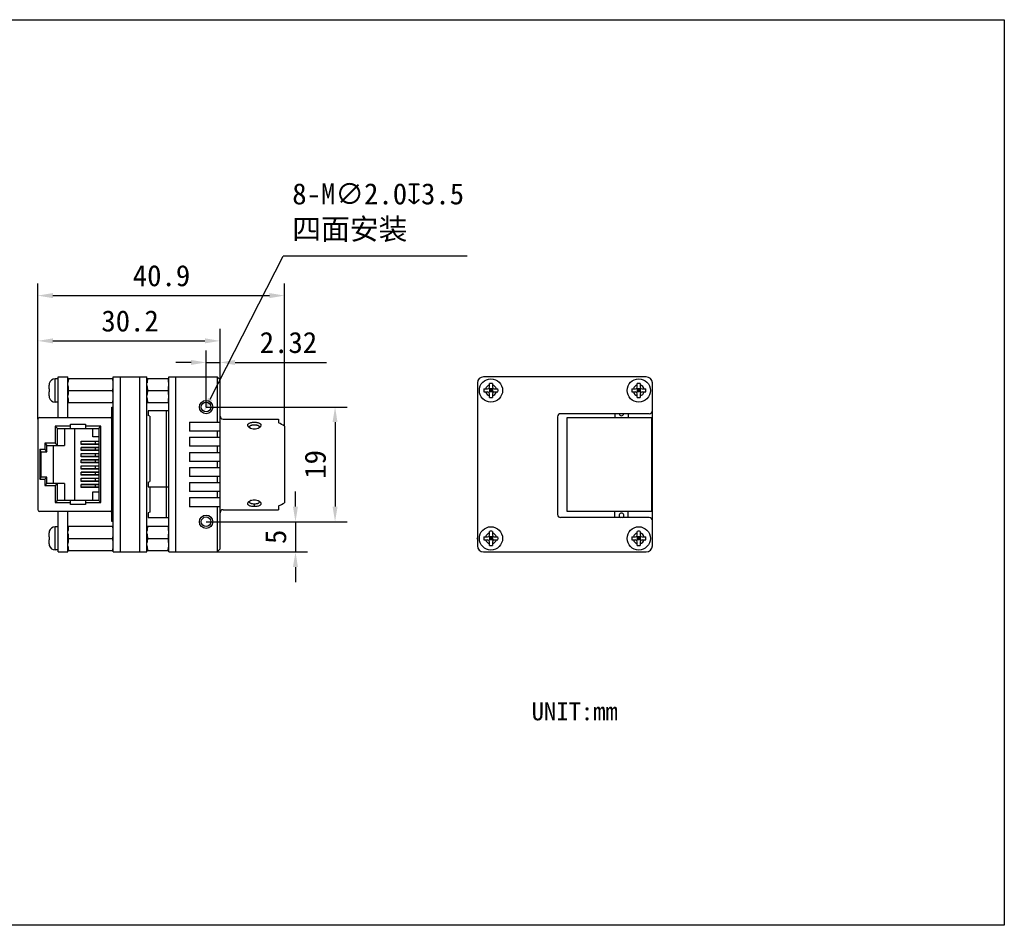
# Model space of a CAD drawing. Header units: millimetres. Extents: x 1 to 301, y 62 to 212.
# Tile 2 of 2: x 138 to 301, y 62 to 212. Entities that reach past the tile are written whole.
import ezdxf

# ---------------------------------------------------------------- set-up
doc = ezdxf.new("R2010")
doc.units = ezdxf.units.MM
doc.header["$LTSCALE"] = 16.335
doc.header["$PDMODE"] = 3
doc.header["$PDSIZE"] = 8
doc.layers.get('0').update_dxf_attribs({"linetype": 'CONTINUOUS'})
doc.layers.get('Defpoints').update_dxf_attribs({"linetype": 'CONTINUOUS'})
for name, color, linetype in [('00_COMPONENTS', 7, 'CONTINUOUS'), ('50_ALL_DETAILS', 7, 'CONTINUOUS'), ('51__DRAFT_DIMS', 7, 'CONTINUOUS')]:
    doc.layers.add(name, color=color, linetype=linetype)
doc.styles.add('HC_TEXTSTYLE', font='isocp', dxfattribs={"width": 0.667, "bigfont": 'hzfs'})
doc.styles.get("Standard").update_dxf_attribs({"font": 'simfang.ttf'})
doc.dimstyles.new('HC_SIZEDIM', dxfattribs={"dimtxt": 3.5, "dimasz": 2.5, "dimexe": 2, "dimexo": 0, "dimgap": 1.5, "dimtad": 1, "dimtih": 1, "dimtoh": 1, "dimdec": 1, "dimzin": 0, "dimdsep": 46, "dimtxsty": 'HC_TEXTSTYLE', "dimcen": 2.5, "dimclrd": 253, "dimclre": 253, "dimclrt": 253, "dimadec": 0, "dimazin": 0, "dimtfac": 0.714286, "dimtdec": 1, "dimtmove": 0, "dimatfit": 3, "dimfxl": 1, "dimtolj": 1, "dimtzin": 0, "dimarcsym": 0})

# ---------------------------------------------------------------- blocks, each defined once
blk = doc.blocks.new('*D6')
at = {"layer": '51__DRAFT_DIMS', "color": 253, "lineweight": -2}
for p in [(169.74, 149.18), (212.3, 172.86)]:
    blk.add_line(p, (181.83, 172.86), dxfattribs=at)
at = {"layer": '51__DRAFT_DIMS', "color": 253}
blk.add_solid([(169.37, 149.37), (170.11, 148.99), (168.6, 146.96)], dxfattribs=at)
at = {"layer": 'Defpoints', "color": 0}
for p in [(169.51, 148.74), (168.6, 146.96)]:
    blk.add_point(p, dxfattribs=at)
at = {"layer": '51__DRAFT_DIMS', "color": 253, "insert": (183.33, 184.92), "char_height": 3.5, "attachment_point": 1}
blk.add_mtext('\\A1;{8-M∅2.0{\\fgdt;x}3.5\\P四面安装}', dxfattribs=at)
blk = doc.blocks.new('*D8')
at = {"color": 253, "lineweight": -2}
for p, q in [((141.15, 145.82), (141.15, 160.81)), ((171.37, 152.35), (171.37, 160.81)), ((143.65, 158.81), (168.87, 158.81))]:
    blk.add_line(p, q, dxfattribs=at)
at = {"color": 253}
for points in [[(143.65, 159.23), (143.65, 158.4), (141.15, 158.81)], [(168.87, 158.4), (168.87, 159.23), (171.37, 158.81)]]:
    blk.add_solid(points, dxfattribs=at)
at = {"layer": 'Defpoints', "color": 0}
for p in [(171.37, 158.81), (171.37, 152.35), (141.15, 145.82)]:
    blk.add_point(p, dxfattribs=at)
at = {"color": 253, "insert": (156.45, 162.09), "char_height": 3.5, "attachment_point": 5}
blk.add_mtext('\\A1;30.2', dxfattribs=at)
blk = doc.blocks.new('*D9')
at = {"color": 253, "lineweight": -2}
for p, q in [((141.15, 145.82), (141.15, 168.31)), ((182.05, 144.69), (182.05, 168.31)), ((143.65, 166.31), (179.55, 166.31))]:
    blk.add_line(p, q, dxfattribs=at)
at = {"color": 253}
for points in [[(143.65, 166.73), (143.65, 165.89), (141.15, 166.31)], [(179.55, 165.89), (179.55, 166.73), (182.05, 166.31)]]:
    blk.add_solid(points, dxfattribs=at)
at = {"layer": 'Defpoints', "color": 0}
for p in [(182.05, 166.31), (141.15, 145.82), (182.05, 144.69)]:
    blk.add_point(p, dxfattribs=at)
at = {"color": 253, "insert": (161.66, 169.59), "char_height": 3.5, "attachment_point": 5}
blk.add_mtext('\\A1;40.9', dxfattribs=at)
blk = doc.blocks.new('*D28')
at = {"color": 253, "lineweight": -2}
for p, q in [((169.05, 147.85), (192.43, 147.85)), ((190.43, 145.35), (190.43, 131.35)), ((169.05, 128.85), (192.43, 128.85))]:
    blk.add_line(p, q, dxfattribs=at)
at = {"color": 253}
for points in [[(190.84, 145.35), (190.01, 145.35), (190.43, 147.85)], [(190.01, 131.35), (190.84, 131.35), (190.43, 128.85)]]:
    blk.add_solid(points, dxfattribs=at)
at = {"layer": 'Defpoints', "color": 0}
for p in [(169.05, 147.85), (169.05, 128.85), (190.43, 128.85)]:
    blk.add_point(p, dxfattribs=at)
at = {"color": 253, "insert": (187.16, 138.35), "char_height": 3.5, "attachment_point": 5, "rotation": 90}
blk.add_mtext('\\A1;19{}{{\\H0.7x;}{}}', dxfattribs=at)
blk = doc.blocks.new('*D29')
at = {"color": 253, "lineweight": -2}
for p, q in [((183.87, 131.35), (183.87, 133.85)), ((169.05, 128.85), (185.87, 128.85)), ((183.87, 128.85), (183.87, 123.85)), ((169.05, 123.85), (185.87, 123.85)), ((183.87, 121.35), (183.87, 118.85))]:
    blk.add_line(p, q, dxfattribs=at)
at = {"color": 253}
for points in [[(183.45, 131.35), (184.28, 131.35), (183.87, 128.85)], [(184.28, 121.35), (183.45, 121.35), (183.87, 123.85)]]:
    blk.add_solid(points, dxfattribs=at)
at = {"layer": 'Defpoints', "color": 0}
for p in [(169.05, 128.85), (169.05, 123.85), (183.87, 123.85)]:
    blk.add_point(p, dxfattribs=at)
at = {"color": 253, "insert": (180.6, 126.35), "char_height": 3.5, "attachment_point": 5, "rotation": 90}
blk.add_mtext('\\A1;5{}{{\\H0.7x;}{}}', dxfattribs=at)
blk = doc.blocks.new('*D30')
at = {"color": 253, "lineweight": -2}
for p, q in [((169.05, 147.85), (169.05, 157.24)), ((171.37, 152.35), (171.37, 157.24)), ((166.55, 155.24), (164.05, 155.24)), ((169.05, 155.24), (171.37, 155.24)), ((173.87, 155.24), (189.03, 155.24))]:
    blk.add_line(p, q, dxfattribs=at)
at = {"color": 253}
for points in [[(166.55, 154.82), (166.55, 155.65), (169.05, 155.24)], [(173.87, 155.65), (173.87, 154.82), (171.37, 155.24)]]:
    blk.add_solid(points, dxfattribs=at)
at = {"layer": 'Defpoints', "color": 0}
for p in [(171.37, 155.24), (171.37, 152.35), (169.05, 147.85)]:
    blk.add_point(p, dxfattribs=at)
at = {"color": 253, "insert": (182.7, 158.52), "char_height": 3.5, "attachment_point": 5}
blk.add_mtext('\\A1;2.32{}{{\\H0.7x;}{}}', dxfattribs=at)

msp = doc.modelspace()

# ---------------------------------------------------------------- linework, layer by layer
for p, q in [((1.365, 212.009), (301.365, 212.009)), ((301.365, 212.009), (301.365, 62.009)), ((301.365, 62.009), (1.365, 62.009))]:
    msp.add_line(p, q)
at = {"layer": '00_COMPONENTS', "color": 7}
for p, q in [((144.023, 148.672), (144.023, 152.522)), ((144.553, 152.522), (144.023, 152.522)), ((144.553, 146.122), (144.553, 152.847)), ((144.553, 152.847), (146.153, 152.847)), ((146.153, 146.122), (146.153, 152.847)), ((146.153, 152.597), (153.653, 152.597)), ((153.653, 152.847), (159.253, 152.847)), ((153.653, 123.847), (153.653, 152.847)), ((154.853, 123.847), (154.853, 152.847)), ((158.053, 123.847), (158.053, 152.847)), ((159.253, 123.847), (159.253, 152.847)), ((159.253, 152.597), (162.853, 152.597)), ((162.853, 152.847), (164.053, 152.847)), ((162.853, 123.847), (162.853, 152.847)), ((164.053, 123.847), (164.053, 152.847)), ((164.054, 152.847), (170.874, 152.847)), ((171.374, 152.347), (170.874, 152.847)), ((170.874, 152.847), (170.874, 145.347)), ((171.374, 124.347), (171.374, 152.347)), ((214.022, 151.846), (214.022, 124.846)), ((242.022, 152.846), (215.022, 152.846)), ((243.022, 124.846), (243.022, 151.846)), ((143.023, 150.847), (143.023, 151.488)), ((143.023, 150.847), (143.059, 150.847)), ((143.023, 149.707), (143.023, 150.347)), ((143.059, 150.347), (143.023, 150.347)), ((143.054, 151.767), (143.059, 151.761)), ((146.253, 150.597), (153.553, 150.597)), ((159.353, 150.597), (162.753, 150.597)), ((215.108, 150.846), (215.722, 150.846)), ((215.108, 150.346), (215.722, 150.346)), ((215.934, 150.934), (216.609, 150.258)), ((215.934, 150.258), (216.609, 150.934)), ((216.022, 151.146), (216.022, 151.76)), ((216.022, 150.846), (216.022, 150.346)), ((216.522, 150.846), (216.022, 150.846)), ((216.522, 150.596), (216.022, 150.596)), ((216.522, 150.346), (216.022, 150.346)), ((216.272, 150.846), (216.272, 150.346)), ((216.522, 151.76), (216.522, 151.146)), ((216.522, 150.846), (216.522, 150.346)), ((216.822, 150.846), (217.436, 150.846)), ((216.822, 150.346), (217.436, 150.346)), ((239.608, 150.846), (240.222, 150.846)), ((239.608, 150.346), (240.222, 150.346)), ((240.434, 150.934), (241.109, 150.258)), ((240.434, 150.258), (241.109, 150.934)), ((240.522, 151.146), (240.522, 151.76)), ((241.022, 150.846), (240.522, 150.846)), ((240.522, 150.846), (240.522, 150.346)), ((241.022, 150.596), (240.522, 150.596)), ((241.022, 150.346), (240.522, 150.346)), ((240.772, 150.846), (240.772, 150.346)), ((241.022, 151.76), (241.022, 151.146)), ((241.022, 150.846), (241.022, 150.346)), ((241.322, 150.846), (241.936, 150.846)), ((241.322, 150.346), (241.936, 150.346)), ((143.059, 149.433), (143.054, 149.428)), ((144.553, 148.672), (144.023, 148.672)), ((146.153, 148.597), (153.653, 148.597)), ((159.253, 148.597), (162.853, 148.597)), ((216.022, 149.432), (216.022, 150.046)), ((216.522, 150.046), (216.522, 149.432)), ((240.522, 149.432), (240.522, 150.046)), ((241.022, 150.046), (241.022, 149.432)), ((153.453, 147.822), (153.653, 147.822)), ((153.453, 128.872), (153.453, 147.822)), ((162.803, 147.227), (159.453, 147.227)), ((159.453, 147.227), (159.453, 146.427)), ((162.503, 129.547), (162.503, 147.227)), ((141.153, 145.822), (141.153, 130.872)), ((141.453, 146.122), (153.153, 146.122)), ((159.703, 146.327), (159.453, 146.427)), ((159.703, 146.327), (159.703, 135.527)), ((166.274, 145.347), (171.374, 145.347)), ((166.274, 145.347), (166.274, 143.847)), ((171.874, 145.847), (181.054, 145.847)), ((181.054, 145.847), (181.054, 145.221)), ((227.322, 146.246), (227.322, 130.046)), ((242.522, 146.746), (227.822, 146.746)), ((228.902, 146.121), (242.902, 146.121)), ((228.902, 130.571), (228.902, 146.121)), ((236.802, 146.746), (236.802, 146.121)), ((239.002, 146.746), (239.002, 146.121)), ((242.902, 146.121), (242.902, 130.571)), ((144.403, 144.307), (144.053, 144.657)), ((144.053, 144.657), (144.053, 141.847)), ((146.553, 144.657), (144.053, 144.657)), ((144.403, 141.497), (144.403, 144.307)), ((144.403, 144.307), (151.253, 144.307)), ((145.603, 144.307), (145.603, 141.497)), ((146.553, 145.007), (149.053, 145.007)), ((146.553, 144.307), (146.553, 145.007)), ((147.253, 144.307), (147.253, 132.387)), ((149.053, 145.007), (149.053, 144.307)), ((151.603, 144.657), (149.053, 144.657)), ((150.253, 142.907), (150.253, 144.307)), ((151.253, 144.307), (151.603, 144.657)), ((151.253, 144.307), (151.253, 132.387)), ((151.603, 132.037), (151.603, 144.657)), ((171.374, 143.847), (166.274, 143.847)), ((170.874, 143.847), (170.874, 142.847)), ((182.054, 144.691), (182.054, 132.003)), ((148.353, 142.172), (151.253, 142.172)), ((148.353, 141.662), (148.353, 142.172)), ((151.253, 142.157), (148.353, 142.157)), ((151.253, 142.907), (150.253, 142.907)), ((150.644, 142.157), (150.644, 141.707)), ((166.274, 142.847), (171.374, 142.847)), ((166.274, 142.847), (166.274, 141.347)), ((141.703, 140.447), (141.503, 140.797)), ((142.303, 140.797), (141.503, 140.797)), ((141.503, 140.797), (141.503, 135.897)), ((141.703, 140.447), (142.653, 140.447)), ((141.703, 136.247), (141.703, 140.447)), ((142.303, 141.847), (142.653, 141.497)), ((144.053, 141.847), (142.303, 141.847)), ((142.303, 141.847), (142.303, 140.797)), ((142.303, 140.797), (142.653, 140.447)), ((142.653, 141.497), (145.603, 141.497)), ((142.653, 140.447), (142.653, 141.497)), ((143.703, 141.497), (143.703, 135.197)), ((144.403, 141.497), (144.053, 141.847)), ((151.253, 141.707), (148.353, 141.707)), ((151.253, 141.662), (148.353, 141.662)), ((148.353, 141.152), (151.253, 141.152)), ((148.353, 140.642), (148.353, 141.152)), ((151.253, 141.137), (148.353, 141.137)), ((151.253, 140.687), (148.353, 140.687)), ((151.253, 140.642), (148.353, 140.642)), ((150.644, 141.137), (150.644, 140.687)), ((171.374, 141.347), (166.274, 141.347)), ((170.874, 141.347), (170.874, 140.347)), ((148.353, 140.132), (151.253, 140.132)), ((148.353, 139.622), (148.353, 140.132)), ((151.253, 140.117), (148.353, 140.117)), ((151.253, 139.667), (148.353, 139.667)), ((151.253, 139.622), (148.353, 139.622)), ((148.353, 139.112), (151.253, 139.112)), ((148.353, 138.602), (148.353, 139.112)), ((151.253, 139.097), (148.353, 139.097)), ((150.644, 140.117), (150.644, 139.667)), ((150.644, 139.097), (150.644, 138.647)), ((166.274, 140.347), (171.374, 140.347)), ((166.274, 140.347), (166.274, 138.847)), ((171.374, 138.847), (166.274, 138.847)), ((170.874, 138.847), (170.874, 137.847)), ((151.253, 138.647), (148.353, 138.647)), ((151.253, 138.602), (148.353, 138.602)), ((148.353, 138.092), (151.253, 138.092)), ((148.353, 137.582), (148.353, 138.092)), ((151.253, 138.077), (148.353, 138.077)), ((151.253, 137.627), (148.353, 137.627)), ((151.253, 137.582), (148.353, 137.582)), ((150.644, 138.077), (150.644, 137.627)), ((166.274, 137.847), (171.374, 137.847)), ((166.274, 137.847), (166.274, 136.347)), ((141.503, 135.897), (141.703, 136.247)), ((141.503, 135.897), (142.303, 135.897)), ((142.653, 136.247), (141.703, 136.247)), ((142.303, 135.897), (142.653, 136.247)), ((142.303, 135.897), (142.303, 134.847)), ((142.653, 135.197), (142.653, 136.247)), ((148.353, 137.072), (151.253, 137.072)), ((148.353, 136.562), (148.353, 137.072)), ((151.253, 137.057), (148.353, 137.057)), ((151.253, 136.607), (148.353, 136.607)), ((151.253, 136.562), (148.353, 136.562)), ((148.353, 136.052), (151.253, 136.052)), ((148.353, 135.542), (148.353, 136.052)), ((151.253, 136.037), (148.353, 136.037)), ((151.253, 135.587), (148.353, 135.587)), ((151.253, 135.542), (148.353, 135.542)), ((150.644, 137.057), (150.644, 136.607)), ((150.644, 136.037), (150.644, 135.587)), ((159.453, 135.427), (159.703, 135.527)), ((171.374, 136.347), (166.274, 136.347)), ((170.874, 136.347), (170.874, 135.347)), ((142.653, 135.197), (142.303, 134.847)), ((142.303, 134.847), (144.053, 134.847)), ((145.603, 135.197), (142.653, 135.197)), ((144.053, 134.847), (144.403, 135.197)), ((144.053, 134.847), (144.053, 132.037)), ((144.403, 132.387), (144.403, 135.197)), ((145.603, 135.197), (145.603, 132.387)), ((148.353, 135.032), (151.253, 135.032)), ((148.353, 134.522), (148.353, 135.032)), ((151.253, 135.017), (148.353, 135.017)), ((151.253, 134.567), (148.353, 134.567)), ((151.253, 134.522), (148.353, 134.522)), ((150.644, 135.017), (150.644, 134.567)), ((159.453, 135.427), (159.453, 134.627)), ((159.453, 134.627), (162.803, 134.627)), ((159.703, 134.627), (159.703, 130.447)), ((166.274, 135.347), (171.374, 135.347)), ((166.274, 135.347), (166.274, 133.847)), ((171.374, 133.847), (166.274, 133.847)), ((170.874, 133.847), (170.874, 132.847)), ((144.403, 132.387), (144.053, 132.037)), ((151.253, 132.387), (144.403, 132.387)), ((146.553, 131.687), (146.553, 132.387)), ((149.053, 132.387), (149.053, 131.687)), ((150.253, 133.787), (151.253, 133.787)), ((150.253, 132.387), (150.253, 133.787)), ((151.253, 132.387), (151.603, 132.037)), ((166.274, 132.847), (171.374, 132.847)), ((166.274, 132.847), (166.274, 131.347)), ((153.153, 130.572), (141.453, 130.572)), ((144.053, 132.037), (146.553, 132.037)), ((144.553, 123.847), (144.553, 130.572)), ((146.153, 123.847), (146.153, 130.572)), ((149.053, 131.687), (146.553, 131.687)), ((149.053, 132.037), (151.603, 132.037)), ((171.374, 131.347), (166.274, 131.347)), ((170.874, 131.347), (170.874, 123.847)), ((171.874, 130.847), (181.054, 130.847)), ((177.054, 131.355), (177.054, 131.785)), ((181.054, 131.473), (181.054, 130.847)), ((242.902, 130.571), (228.902, 130.571)), ((236.802, 129.546), (236.802, 130.571)), ((239.002, 129.546), (239.002, 130.571)), ((159.703, 130.447), (159.453, 130.347)), ((159.453, 130.347), (159.453, 129.547)), ((159.453, 129.547), (162.803, 129.547)), ((242.522, 129.546), (227.822, 129.546)), ((144.553, 128.022), (144.023, 128.022)), ((144.023, 124.172), (144.023, 128.022)), ((146.153, 128.097), (153.653, 128.097)), ((153.653, 128.872), (153.453, 128.872)), ((159.253, 128.097), (162.853, 128.097)), ((143.023, 126.347), (143.023, 126.988)), ((143.023, 126.347), (143.059, 126.347)), ((143.059, 125.847), (143.023, 125.847)), ((143.023, 125.207), (143.023, 125.847)), ((143.054, 127.267), (143.059, 127.261)), ((146.253, 126.097), (153.553, 126.097)), ((159.353, 126.097), (162.753, 126.097)), ((213.962, 126.096), (214.022, 126.199)), ((214.022, 125.993), (213.962, 126.096)), ((215.108, 126.346), (215.722, 126.346)), ((215.108, 125.846), (215.722, 125.846)), ((215.934, 126.434), (216.609, 125.758)), ((215.934, 125.758), (216.609, 126.434)), ((216.022, 126.646), (216.022, 127.26)), ((216.522, 126.346), (216.022, 126.346)), ((216.022, 126.346), (216.022, 125.846)), ((216.522, 126.096), (216.022, 126.096)), ((216.522, 125.846), (216.022, 125.846)), ((216.272, 126.346), (216.272, 125.846)), ((216.522, 127.26), (216.522, 126.646)), ((216.522, 126.346), (216.522, 125.846)), ((216.822, 126.346), (217.436, 126.346)), ((216.822, 125.846), (217.436, 125.846)), ((239.608, 126.346), (240.222, 126.346)), ((239.608, 125.846), (240.222, 125.846)), ((240.434, 126.434), (241.109, 125.758)), ((240.434, 125.758), (241.109, 126.434)), ((240.522, 126.646), (240.522, 127.26)), ((241.022, 126.346), (240.522, 126.346)), ((240.522, 126.346), (240.522, 125.846)), ((241.022, 126.096), (240.522, 126.096)), ((241.022, 125.846), (240.522, 125.846)), ((240.772, 126.346), (240.772, 125.846)), ((241.022, 127.26), (241.022, 126.646)), ((241.022, 126.346), (241.022, 125.846)), ((241.322, 126.346), (241.936, 126.346)), ((241.322, 125.846), (241.936, 125.846)), ((143.059, 124.933), (143.054, 124.928)), ((144.553, 124.172), (144.023, 124.172)), ((146.153, 124.097), (153.653, 124.097)), ((159.253, 124.097), (162.853, 124.097)), ((171.374, 124.347), (170.874, 123.847)), ((216.022, 124.932), (216.022, 125.546)), ((216.522, 125.546), (216.522, 124.932)), ((240.522, 124.932), (240.522, 125.546)), ((241.022, 125.546), (241.022, 124.932)), ((144.553, 123.847), (146.153, 123.847)), ((153.653, 123.847), (159.253, 123.847)), ((162.853, 123.847), (164.053, 123.847)), ((164.053, 123.847), (170.874, 123.847)), ((215.022, 123.846), (242.022, 123.846))]:
    msp.add_line(p, q, dxfattribs=at)
for centre, radius in [((216.272, 150.596), 1.925), ((240.772, 150.596), 1.925), ((169.054, 147.847), 1.1), ((169.054, 147.847), 0.8), ((169.054, 128.847), 1.1), ((169.054, 128.847), 0.8), ((216.272, 126.096), 1.925), ((240.772, 126.096), 1.925)]:
    msp.add_circle(centre, radius, dxfattribs=at)
for centre, radius, start, end in [((144.023, 151.522), 1, 90, 165.84067), ((215.022, 151.846), 1, 90, 180), ((242.022, 151.846), 1, 0, 90), ((148.548, 150.597), 5.494, 177.39191, 182.60809), ((220.596, 150.596), 5.494, 177.39191, 182.60809), ((216.272, 150.596), 0.925, 105.68035, 164.31965), ((216.272, 150.596), 0.925, 195.68035, 254.31965), ((215.722, 151.146), 0.3, 270, 0), ((215.722, 150.046), 0.3, 0, 90), ((216.268, 146.274), 5.492, 89.96526, 92.57437), ((216.275, 146.274), 5.492, 87.42563, 90.03474), ((216.272, 150.596), 0.925, 15.68035, 74.31965), ((216.822, 151.146), 0.3, 180, 270), ((216.272, 150.596), 0.925, 285.68035, 344.31965), ((216.822, 150.046), 0.3, 90, 180), ((211.947, 150.596), 5.494, 357.39191, 2.60809), ((245.096, 150.596), 5.494, 177.39191, 182.60809), ((240.772, 150.596), 0.925, 105.68035, 164.31965), ((240.772, 150.596), 0.925, 195.68035, 254.31965), ((240.222, 151.146), 0.3, 270, 0), ((240.222, 150.046), 0.3, 0, 90), ((240.768, 146.274), 5.492, 89.96526, 92.57437), ((240.775, 146.274), 5.492, 87.42563, 90.03474), ((240.772, 150.596), 0.925, 15.68035, 74.31965), ((241.322, 151.146), 0.3, 180, 270), ((240.772, 150.596), 0.925, 285.68035, 344.31965), ((241.322, 150.046), 0.3, 90, 180), ((236.447, 150.596), 5.494, 357.39191, 2.60809), ((144.023, 149.672), 1, 194.15933, 270), ((216.268, 154.918), 5.492, 267.42563, 270.03474), ((216.275, 154.918), 5.492, 269.96526, 272.57437), ((240.768, 154.918), 5.492, 267.42563, 270.03474), ((240.775, 154.918), 5.492, 269.96526, 272.57437), ((242.522, 147.246), 0.5, 270, 0), ((141.453, 145.822), 0.3, 90, 180), ((153.153, 145.822), 0.3, 0, 90), ((171.874, 146.347), 0.5, 180, 270), ((227.822, 146.246), 0.5, 90, 180), ((237.902, 146.821), 0.4, 190.80758, 349.19243), ((176.788, 144.782), 0.597, 224.8683, 227.96617), ((177.319, 144.782), 0.598, 312.05354, 314.90664), ((176.788, 131.912), 0.598, 132.05151, 134.91361), ((177.32, 131.912), 0.597, 44.86411, 47.96487), ((141.453, 130.872), 0.3, 180, 270), ((153.153, 130.872), 0.3, 270, 0), ((171.874, 130.347), 0.5, 90, 180), ((227.822, 130.046), 0.5, 180, 270), ((237.902, 129.871), 0.4, 305.55174, 234.44873), ((242.522, 129.046), 0.5, 0, 90), ((144.023, 127.022), 1, 90, 165.84067), ((148.548, 126.097), 5.494, 177.39191, 182.60809), ((220.596, 126.096), 5.494, 177.39191, 182.60809), ((216.272, 126.096), 0.925, 105.68035, 164.31965), ((216.272, 126.096), 0.925, 195.68035, 254.31965), ((215.722, 126.646), 0.3, 270, 0), ((215.722, 125.546), 0.3, 0, 90), ((216.268, 121.774), 5.492, 89.96526, 92.57437), ((216.275, 121.774), 5.492, 87.42563, 90.03474), ((216.272, 126.096), 0.925, 15.68035, 74.31965), ((216.822, 126.646), 0.3, 180, 270), ((216.272, 126.096), 0.925, 285.68035, 344.31965), ((216.822, 125.546), 0.3, 90, 180), ((211.947, 126.096), 5.494, 357.39191, 2.60809), ((245.096, 126.096), 5.494, 177.39191, 182.60809), ((240.772, 126.096), 0.925, 105.68035, 164.31965), ((240.772, 126.096), 0.925, 195.68035, 254.31965), ((240.222, 126.646), 0.3, 270, 0), ((240.222, 125.546), 0.3, 0, 90), ((240.768, 121.774), 5.492, 89.96526, 92.57437), ((240.775, 121.774), 5.492, 87.42563, 90.03474), ((240.772, 126.096), 0.925, 15.68035, 74.31965), ((241.322, 126.646), 0.3, 180, 270), ((240.772, 126.096), 0.925, 285.68035, 344.31965), ((241.322, 125.546), 0.3, 90, 180), ((236.447, 126.096), 5.494, 357.39191, 2.60809), ((144.023, 125.172), 1, 194.15933, 270), ((215.022, 124.846), 1, 180, 270), ((216.268, 130.418), 5.492, 267.42563, 270.03474), ((216.275, 130.418), 5.492, 269.96526, 272.57437), ((240.768, 130.418), 5.492, 267.42563, 270.03474), ((240.775, 130.418), 5.492, 269.96526, 272.57437), ((242.022, 124.846), 1, 270, 0)]:
    msp.add_arc(centre, radius, start, end, dxfattribs=at)
for start_param, end_param in [(-0.5625362, -0.4115168), (-2.7300758, -2.5790564)]:
    msp.add_ellipse((178.054, 138.347), major_axis=(0, 7.5), ratio=1, start_param=start_param, end_param=end_param, dxfattribs=at)
for points, knots in [([(146.253, 152.597), (146.241, 152.541), (146.195, 152.315), (146.17, 152.085), (146.16, 151.913)], [0, 0, 0, 0, 0.2506847, 1, 1, 1, 1]), ([(153.647, 151.913), (153.643, 151.971), (153.626, 152.2), (153.591, 152.429), (153.553, 152.597)], [0, 0, 0, 0, 0.2496579, 1, 1, 1, 1]), ([(159.353, 152.597), (159.34, 152.539), (159.293, 152.305), (159.268, 152.067), (159.259, 151.888)], [0, 0, 0, 0, 0.2506925, 1, 1, 1, 1]), ([(162.848, 151.888), (162.845, 151.948), (162.828, 152.186), (162.793, 152.423), (162.753, 152.597)], [0, 0, 0, 0, 0.2496695, 1, 1, 1, 1]), ([(146.153, 151.429), (146.158, 151.289), (146.177, 151.01), (146.222, 150.734), (146.253, 150.597)], [0, 0, 0, 0, 0.499324, 1, 1, 1, 1]), ([(146.253, 150.597), (146.222, 150.461), (146.177, 150.184), (146.158, 149.905), (146.153, 149.765)], [0, 0, 0, 0, 0.500676, 1, 1, 1, 1]), ([(153.553, 150.597), (153.584, 150.734), (153.63, 151.01), (153.649, 151.289), (153.653, 151.429)], [0, 0, 0, 0, 0.500676, 1, 1, 1, 1]), ([(153.653, 149.765), (153.649, 149.905), (153.63, 150.184), (153.584, 150.461), (153.553, 150.597)], [0, 0, 0, 0, 0.499324, 1, 1, 1, 1]), ([(159.253, 151.429), (159.258, 151.289), (159.277, 151.01), (159.322, 150.734), (159.353, 150.597)], [0, 0, 0, 0, 0.499324, 1, 1, 1, 1]), ([(159.353, 150.597), (159.322, 150.461), (159.277, 150.184), (159.258, 149.905), (159.253, 149.765)], [0, 0, 0, 0, 0.500676, 1, 1, 1, 1]), ([(162.753, 150.597), (162.784, 150.734), (162.83, 151.01), (162.849, 151.289), (162.853, 151.429)], [0, 0, 0, 0, 0.500676, 1, 1, 1, 1]), ([(162.853, 149.765), (162.849, 149.905), (162.83, 150.184), (162.784, 150.461), (162.753, 150.597)], [0, 0, 0, 0, 0.499324, 1, 1, 1, 1]), ([(146.153, 149.429), (146.158, 149.289), (146.177, 149.01), (146.222, 148.734), (146.253, 148.597)], [0, 0, 0, 0, 0.4993179, 1, 1, 1, 1]), ([(153.553, 148.597), (153.584, 148.734), (153.63, 149.01), (153.649, 149.289), (153.653, 149.429)], [0, 0, 0, 0, 0.5006821, 1, 1, 1, 1]), ([(159.253, 149.429), (159.258, 149.289), (159.277, 149.01), (159.322, 148.734), (159.353, 148.597)], [0, 0, 0, 0, 0.4993264, 1, 1, 1, 1]), ([(162.753, 148.597), (162.784, 148.734), (162.83, 149.01), (162.849, 149.289), (162.853, 149.429)], [0, 0, 0, 0, 0.5006736, 1, 1, 1, 1]), ([(176.17, 144.474), (176.114, 144.52), (176.041, 144.595), (175.978, 144.711), (175.954, 144.795), (175.952, 144.878), (175.974, 144.958), (176.017, 145.031), (176.081, 145.097), (176.162, 145.155), (176.299, 145.225), (176.503, 145.288), (176.771, 145.33), (176.959, 145.339), (177.054, 145.339)], [0, 0, 0, 0, 0.1230726, 0.176575, 0.2255139, 0.2715353, 0.3169836, 0.3644523, 0.4160351, 0.4729572, 0.535742, 0.6780586, 0.8370581, 1, 1, 1, 1]), ([(177.054, 145.339), (177.15, 145.339), (177.34, 145.33), (177.608, 145.287), (177.811, 145.224), (177.947, 145.154), (178.028, 145.096), (178.092, 145.03), (178.135, 144.956), (178.156, 144.877), (178.154, 144.794), (178.13, 144.71), (178.066, 144.594), (177.993, 144.519), (177.937, 144.474)], [0, 0, 0, 0, 0.1656612, 0.3238544, 0.46534, 0.5280015, 0.5847847, 0.6361485, 0.6834528, 0.7288243, 0.7747764, 0.8236487, 0.8771432, 1, 1, 1, 1]), ([(176.262, 144.408), (176.254, 144.413), (176.222, 144.434), (176.192, 144.457), (176.17, 144.474)], [0, 0, 0, 0, 0.256005, 1, 1, 1, 1]), ([(176.254, 144.583), (176.254, 144.609), (176.265, 144.663), (176.317, 144.734), (176.397, 144.792), (176.501, 144.836), (176.624, 144.87), (176.809, 144.901), (176.955, 144.909), (177.054, 144.909)], [0, 0, 0, 0, 0.0840184, 0.1730889, 0.2759016, 0.3959862, 0.5329701, 0.6838035, 1, 1, 1, 1]), ([(176.266, 144.51), (176.264, 144.516), (176.257, 144.54), (176.254, 144.564), (176.254, 144.583)], [0, 0, 0, 0, 0.2603534, 1, 1, 1, 1]), ([(177.054, 144.193), (176.911, 144.193), (176.634, 144.229), (176.374, 144.336), (176.262, 144.408)], [0, 0, 0, 0, 0.5181646, 1, 1, 1, 1]), ([(176.365, 144.361), (176.353, 144.372), (176.313, 144.417), (176.28, 144.469), (176.266, 144.51)], [0, 0, 0, 0, 0.2760471, 1, 1, 1, 1]), ([(177.054, 144.909), (177.153, 144.909), (177.3, 144.901), (177.486, 144.87), (177.608, 144.836), (177.711, 144.791), (177.791, 144.734), (177.842, 144.663), (177.854, 144.609), (177.854, 144.583)], [0, 0, 0, 0, 0.3195675, 0.4690424, 0.605165, 0.7249585, 0.8274438, 0.9161743, 1, 1, 1, 1]), ([(177.846, 144.408), (177.733, 144.336), (177.473, 144.228), (177.196, 144.193), (177.054, 144.193)], [0, 0, 0, 0, 0.4861182, 1, 1, 1, 1]), ([(177.841, 144.508), (177.836, 144.495), (177.813, 144.44), (177.774, 144.392), (177.741, 144.359)], [0, 0, 0, 0, 0.2261154, 1, 1, 1, 1]), ([(177.854, 144.583), (177.854, 144.576), (177.853, 144.551), (177.847, 144.526), (177.841, 144.508)], [0, 0, 0, 0, 0.2412841, 1, 1, 1, 1]), ([(177.937, 144.474), (177.93, 144.468), (177.901, 144.445), (177.87, 144.424), (177.846, 144.408)], [0, 0, 0, 0, 0.2438363, 1, 1, 1, 1]), ([(177.054, 131.355), (176.957, 131.355), (176.768, 131.365), (176.5, 131.407), (176.296, 131.471), (176.161, 131.54), (176.079, 131.599), (176.016, 131.665), (175.973, 131.738), (175.952, 131.817), (175.954, 131.9), (175.978, 131.984), (176.041, 132.1), (176.115, 132.175), (176.17, 132.22)], [0, 0, 0, 0, 0.1656499, 0.3238535, 0.4653381, 0.5280005, 0.5847837, 0.6361459, 0.683449, 0.7288202, 0.7747737, 0.8236479, 0.877141, 1, 1, 1, 1]), ([(176.17, 132.22), (176.177, 132.226), (176.207, 132.249), (176.238, 132.271), (176.262, 132.286)], [0, 0, 0, 0, 0.2438455, 1, 1, 1, 1]), ([(176.262, 132.286), (176.375, 132.358), (176.635, 132.466), (176.912, 132.501), (177.054, 132.501)], [0, 0, 0, 0, 0.4859351, 1, 1, 1, 1]), ([(176.267, 132.186), (176.271, 132.199), (176.295, 132.254), (176.333, 132.302), (176.366, 132.335)], [0, 0, 0, 0, 0.2261227, 1, 1, 1, 1]), ([(177.054, 132.501), (177.197, 132.501), (177.474, 132.466), (177.734, 132.358), (177.846, 132.286)], [0, 0, 0, 0, 0.5181852, 1, 1, 1, 1]), ([(177.938, 132.22), (177.993, 132.175), (178.067, 132.099), (178.13, 131.983), (178.154, 131.899), (178.155, 131.816), (178.134, 131.737), (178.091, 131.664), (178.027, 131.598), (177.945, 131.539), (177.809, 131.47), (177.605, 131.407), (177.337, 131.364), (177.149, 131.355), (177.054, 131.355)], [0, 0, 0, 0, 0.1230706, 0.1765757, 0.2255164, 0.2715383, 0.3169859, 0.3644538, 0.4160357, 0.472956, 0.5357398, 0.6780662, 0.8370667, 1, 1, 1, 1]), ([(177.743, 132.334), (177.755, 132.322), (177.795, 132.278), (177.828, 132.225), (177.841, 132.184)], [0, 0, 0, 0, 0.276037, 1, 1, 1, 1]), ([(177.846, 132.286), (177.854, 132.281), (177.885, 132.26), (177.916, 132.238), (177.938, 132.22)], [0, 0, 0, 0, 0.2560128, 1, 1, 1, 1]), ([(176.254, 132.112), (176.254, 132.118), (176.255, 132.143), (176.261, 132.168), (176.267, 132.186)], [0, 0, 0, 0, 0.2412895, 1, 1, 1, 1]), ([(177.054, 131.785), (176.954, 131.785), (176.808, 131.793), (176.622, 131.825), (176.499, 131.858), (176.397, 131.903), (176.317, 131.96), (176.265, 132.031), (176.254, 132.086), (176.254, 132.112)], [0, 0, 0, 0, 0.3195613, 0.4690468, 0.6051678, 0.7249623, 0.8274457, 0.9161733, 1, 1, 1, 1]), ([(177.854, 132.112), (177.854, 132.086), (177.842, 132.031), (177.79, 131.96), (177.71, 131.903), (177.607, 131.858), (177.484, 131.824), (177.298, 131.793), (177.152, 131.785), (177.054, 131.785)], [0, 0, 0, 0, 0.0840182, 0.1730872, 0.2758967, 0.3959803, 0.5329749, 0.6838146, 1, 1, 1, 1]), ([(177.841, 132.184), (177.843, 132.178), (177.85, 132.155), (177.854, 132.13), (177.854, 132.112)], [0, 0, 0, 0, 0.2603517, 1, 1, 1, 1]), ([(146.253, 128.097), (146.222, 127.961), (146.177, 127.684), (146.158, 127.405), (146.153, 127.265)], [0, 0, 0, 0, 0.5006823, 1, 1, 1, 1]), ([(153.653, 127.265), (153.649, 127.405), (153.63, 127.684), (153.584, 127.961), (153.553, 128.097)], [0, 0, 0, 0, 0.4993177, 1, 1, 1, 1]), ([(159.353, 128.097), (159.322, 127.961), (159.277, 127.684), (159.258, 127.405), (159.253, 127.265)], [0, 0, 0, 0, 0.5006737, 1, 1, 1, 1]), ([(162.853, 127.265), (162.849, 127.405), (162.83, 127.684), (162.784, 127.961), (162.753, 128.097)], [0, 0, 0, 0, 0.4993263, 1, 1, 1, 1]), ([(146.153, 126.929), (146.158, 126.789), (146.177, 126.51), (146.222, 126.234), (146.253, 126.097)], [0, 0, 0, 0, 0.499324, 1, 1, 1, 1]), ([(146.253, 126.097), (146.222, 125.961), (146.177, 125.684), (146.158, 125.405), (146.153, 125.265)], [0, 0, 0, 0, 0.500676, 1, 1, 1, 1]), ([(153.553, 126.097), (153.584, 126.234), (153.63, 126.51), (153.649, 126.789), (153.653, 126.929)], [0, 0, 0, 0, 0.500676, 1, 1, 1, 1]), ([(153.647, 125.404), (153.644, 125.463), (153.626, 125.695), (153.592, 125.927), (153.553, 126.097)], [0, 0, 0, 0, 0.249664, 1, 1, 1, 1]), ([(159.253, 126.929), (159.258, 126.789), (159.277, 126.51), (159.322, 126.234), (159.353, 126.097)], [0, 0, 0, 0, 0.499324, 1, 1, 1, 1]), ([(159.353, 126.097), (159.34, 126.04), (159.295, 125.812), (159.269, 125.579), (159.259, 125.405)], [0, 0, 0, 0, 0.2506851, 1, 1, 1, 1]), ([(162.753, 126.097), (162.784, 126.234), (162.83, 126.51), (162.849, 126.789), (162.853, 126.929)], [0, 0, 0, 0, 0.500676, 1, 1, 1, 1]), ([(162.853, 125.265), (162.849, 125.405), (162.83, 125.684), (162.784, 125.961), (162.753, 126.097)], [0, 0, 0, 0, 0.499324, 1, 1, 1, 1]), ([(146.16, 124.78), (146.163, 124.723), (146.181, 124.493), (146.215, 124.265), (146.253, 124.097)], [0, 0, 0, 0, 0.2496578, 1, 1, 1, 1]), ([(153.553, 124.097), (153.584, 124.234), (153.63, 124.51), (153.649, 124.789), (153.653, 124.929)], [0, 0, 0, 0, 0.5006821, 1, 1, 1, 1]), ([(159.253, 124.929), (159.258, 124.789), (159.277, 124.51), (159.322, 124.234), (159.353, 124.097)], [0, 0, 0, 0, 0.4993264, 1, 1, 1, 1]), ([(162.753, 124.097), (162.766, 124.155), (162.813, 124.389), (162.838, 124.627), (162.848, 124.805)], [0, 0, 0, 0, 0.2506917, 1, 1, 1, 1])]:
    msp.add_open_spline(points, degree=3, knots=knots, dxfattribs=at)
for points in [[(143.059, 151.761), (143.035, 151.672), (143.023, 151.58), (143.023, 151.488)], [(143.023, 149.707), (143.023, 149.615), (143.035, 149.522), (143.059, 149.433)], [(143.059, 127.261), (143.035, 127.172), (143.023, 127.08), (143.023, 126.988)], [(143.023, 125.207), (143.023, 125.115), (143.035, 125.022), (143.059, 124.933)]]:
    msp.add_open_spline(points, degree=3, dxfattribs=at)

# ---------------------------------------------------------------- texts
at = {"layer": '50_ALL_DETAILS', "color": 7, "insert": (223.014, 98.962), "char_height": 3, "width": 15.42188, "attachment_point": 1, "line_spacing_factor": 0.9}
msp.add_mtext('{\\C252;UNIT:mm}', dxfattribs=at)

# ---------------------------------------------------------------- dimensions: what is measured, and where the dimension line sits
for base, p2, picture, middle in [((182.054, 166.312), (182.054, 144.691), '*D9', (161.662, 166.312)), ((171.374, 158.815), (171.374, 152.347), '*D8', (156.447, 158.815))]:
    dim = msp.add_linear_dim(base=base, p1=(141.153, 145.822), p2=p2, dimstyle='HC_SIZEDIM', override={"dimtxsty": 'Standard'})
    dim.commit()
    dim.dimension.update_dxf_attribs({"geometry": picture, "text_midpoint": middle, "dimtype": 160})
dim = msp.add_linear_dim(base=(171.374, 155.236), p1=(169.054, 147.847), p2=(171.374, 152.347), text='<>{}{{\\H0.7x;}{}}', dimstyle='HC_SIZEDIM', override={"dimtih": 0, "dimdec": 2, "dimtxsty": 'Standard'})
dim.commit()
dim.dimension.update_dxf_attribs({"geometry": '*D30', "text_midpoint": (182.704, 158.516)})
dim = msp.add_linear_dim(base=(190.428, 128.847), p1=(169.054, 147.847), p2=(169.054, 128.847), angle=90, text='<>{}{{\\H0.7x;}{}}', dimstyle='HC_SIZEDIM', override={"dimtih": 0, "dimdec": 0, "dimtxsty": 'Standard'})
dim.commit()
dim.dimension.update_dxf_attribs({"geometry": '*D28', "text_midpoint": (190.428, 138.347), "dimtype": 160})
dim = msp.add_linear_dim(base=(183.866, 123.847), p1=(169.054, 128.847), p2=(169.054, 123.847), angle=90, text='<>{}{{\\H0.7x;}{}}', dimstyle='HC_SIZEDIM', override={"dimtih": 0, "dimdec": 0, "dimtxsty": 'Standard'})
dim.commit()
dim.dimension.update_dxf_attribs({"geometry": '*D29', "text_midpoint": (180.596, 126.347)})
at = {"layer": '51__DRAFT_DIMS', "color": 4}
dim = msp.add_diameter_dim_2p(p1=(169.509, 148.738), p2=(168.599, 146.957), text='{8-M<>{\\fgdt;x}3.5\\P四面安装}', dimstyle='HC_SIZEDIM', override={"dimtih": 1, "dimtoh": 1, "dimtxsty": 'Standard'}, dxfattribs=at)
dim.commit()
dim.dimension.update_dxf_attribs({"geometry": '*D6', "text_midpoint": (197.819, 172.864), "dimtype": 163})

doc.saveas('drawing.dxf')
